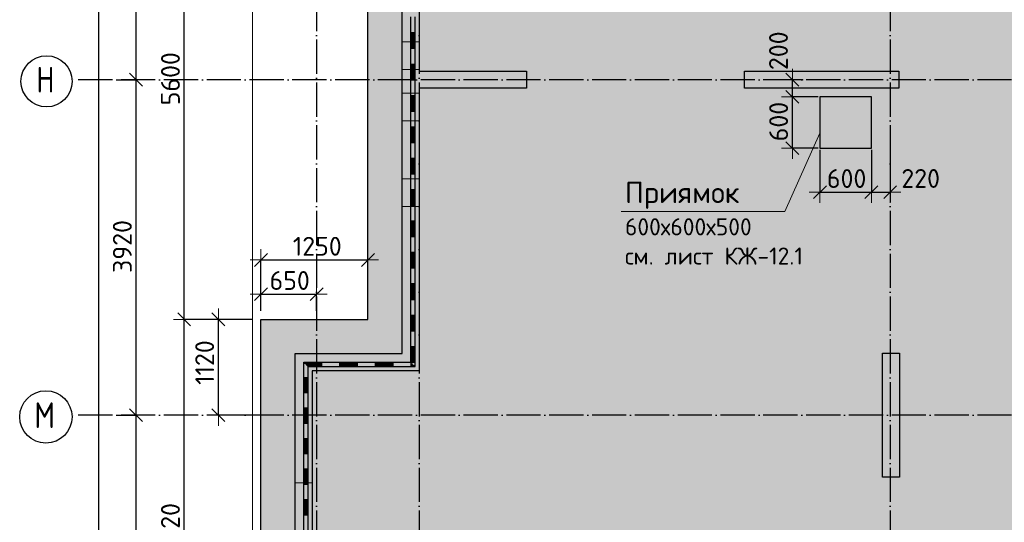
# Model space of a CAD drawing. Header units: millimetres. Extents: x -3483 to 105345, y -283423 to 72284.
# Tile 76 of 165: x -3468 to 8033, y 30449 to 36321. Entities that reach past the tile are written whole.
import ezdxf

# ---------------------------------------------------------------- set-up
doc = ezdxf.new("R2010")
doc.units = ezdxf.units.MM
doc.header["$PDMODE"] = 65
for name, pattern in [('______11', [500, 400, -50, 0, -50]), ('______2', [270, 200, -70]), ('______5', [1100, 800, -100, 100, -100])]:
    doc.linetypes.add(name, pattern=pattern)
for name, color, linetype, lineweight in [('Standard', 7, 'Continuous', 25), ('Колонна (1)', 7, 'Continuous', 35), ('Колонна (2)', 7, 'Continuous', 35), ('Размерная линия_ общее', 7, 'Continuous', 13), ('Стена_ общее', 7, 'Continuous', 35), ('Фундамент (1)', 7, 'Continuous', 35), ('Фундамент_ общее', 7, 'Continuous', 35)]:
    doc.layers.add(name, color=color, linetype=linetype, lineweight=lineweight)
doc.layers.add('Осевая линия_ общее', color=7, linetype='______5', lineweight=13, true_color=0xa0a0a0)
doc.styles.add('ARIAL', font='ARIAL.TTF')
doc.styles.add('ISOCPEUR', font='ISOCPEUR')
doc.dimstyles.new('DIMSTYLE_4', dxfattribs={"dimtxt": 220, "dimasz": 250, "dimexe": 0, "dimexo": 0, "dimgap": 110, "dimtad": 2, "dimdec": 0, "dimrnd": 5, "dimzin": 12, "dimdsep": 46, "dimtxsty": 'ISOCPEUR', "dimblk1": 'ALL_ML_STRICH', "dimblk2": 'ALL_ML_STRICH', "dimsah": 1, "dimcen": 0, "dimclrd": 7, "dimclre": 256, "dimclrt": 7, "dimadec": 0, "dimazin": 0, "dimtfac": 1, "dimtdec": 0, "dimtix": 1, "dimtmove": 2, "dimatfit": 3, "dimfxl": 0, "dimtzin": 0, "dimlwd": 0, "dimlwe": -3, "dimarcsym": 0})
doc.dimstyles.new('DIMSTYLE_5', dxfattribs={"dimtxt": 220, "dimasz": 250, "dimexe": 0, "dimexo": 0, "dimgap": 110, "dimtad": 2, "dimdec": 0, "dimrnd": 5, "dimzin": 12, "dimdsep": 46, "dimtxsty": 'ISOCPEUR', "dimblk1": 'ALL_ML_STRICH', "dimblk2": 'ALL_ML_STRICH', "dimsah": 1, "dimcen": 0, "dimclrd": 7, "dimclre": 256, "dimclrt": 7, "dimadec": 0, "dimazin": 0, "dimtfac": 1, "dimtdec": 0, "dimtix": 1, "dimtmove": 2, "dimatfit": 3, "dimfxl": 0, "dimtvp": 1.2, "dimtzin": 0, "dimlwd": 0, "dimlwe": -3, "dimarcsym": 0})

# ---------------------------------------------------------------- blocks, each defined once
blk = doc.blocks.new('ALL_ML_STRICH')
at = {"color": 0, "linetype": 'ByBlock', "lineweight": -2}
for p, q in [((0, -0.5), (0, 0.5)), ((-1, 0), (0.5, 0)), ((-0.3, -0.3), (0.3, 0.3))]:
    blk.add_line(p, q, dxfattribs=at)
blk = doc.blocks.new('*D22')
at = {"layer": 'DEFPOINTS', "color": 7, "linetype": 'Continuous', "lineweight": 13, "transparency": 33554687}
for p in [(-650, 32820), (-1147, 31700), (-650, 31700)]:
    blk.add_point(p, dxfattribs=at)
at = {"layer": 'Размерная линия_ общее', "color": 253, "linetype": 'Continuous', "lineweight": -2, "true_color": 0xa0a0a0, "transparency": 33554687}
for p, q in [((-750, 32820), (-1147, 32820)), ((-750, 31700), (-1147, 31700))]:
    blk.add_line(p, q, dxfattribs=at)
at = {"layer": 'Размерная линия_ общее', "color": 7, "linetype": 'Continuous', "lineweight": -2, "transparency": 33554687}
blk.add_line((-1147, 31700), (-1147, 32820), dxfattribs=at)
at = {"layer": 'Размерная линия_ общее', "color": 7, "linetype": 'Continuous', "lineweight": 13, "transparency": 33554687, "xscale": 250, "yscale": 250, "zscale": 250}
for p, rotation in [((-1147, 32820), 90), ((-1147, 31700), 270)]:
    blk.add_blockref('ALL_ML_STRICH', p, dxfattribs=dict(at, rotation=rotation))
at = {"layer": 'Размерная линия_ общее', "color": 7, "linetype": 'Continuous', "lineweight": 13, "transparency": 33554687, "insert": (-1307, 32315), "char_height": 220, "width": 880, "attachment_point": 5, "rotation": 90, "style": 'ISOCPEUR'}
blk.add_mtext('\\A1;{1120}', dxfattribs=at)
blk = doc.blocks.new('*D29')
at = {"layer": 'DEFPOINTS', "color": 7, "linetype": 'Continuous', "lineweight": 13, "transparency": 33554687}
for p in [(-650, 32820), (-1547, 27900), (-650, 27900)]:
    blk.add_point(p, dxfattribs=at)
at = {"layer": 'Размерная линия_ общее', "color": 253, "linetype": 'Continuous', "lineweight": -2, "true_color": 0xa0a0a0, "transparency": 33554687}
for p, q in [((-750, 32820), (-1547, 32820)), ((-750, 27900), (-1547, 27900))]:
    blk.add_line(p, q, dxfattribs=at)
at = {"layer": 'Размерная линия_ общее', "color": 7, "linetype": 'Continuous', "lineweight": -2, "transparency": 33554687}
blk.add_line((-1547, 27900), (-1547, 32820), dxfattribs=at)
at = {"layer": 'Размерная линия_ общее', "color": 7, "linetype": 'Continuous', "lineweight": 13, "transparency": 33554687, "xscale": 250, "yscale": 250, "zscale": 250}
for p, rotation in [((-1547, 32820), 90), ((-1547, 27900), 270)]:
    blk.add_blockref('ALL_ML_STRICH', p, dxfattribs=dict(at, rotation=rotation))
at = {"layer": 'Размерная линия_ общее', "color": 7, "linetype": 'Continuous', "lineweight": 13, "transparency": 33554687, "insert": (-1707, 30360), "char_height": 220, "width": 880, "attachment_point": 5, "rotation": 90, "style": 'ISOCPEUR'}
blk.add_mtext('\\A1;{4920}', dxfattribs=at)
blk = doc.blocks.new('*D30')
at = {"layer": 'DEFPOINTS', "color": 7, "linetype": 'Continuous', "lineweight": 13, "transparency": 33554687}
for p in [(-650, 38420), (-1547, 32820), (-650, 32820)]:
    blk.add_point(p, dxfattribs=at)
at = {"layer": 'Размерная линия_ общее', "color": 253, "linetype": 'Continuous', "lineweight": -2, "true_color": 0xa0a0a0, "transparency": 33554687}
for p, q in [((-750, 38420), (-1547, 38420)), ((-750, 32820), (-1547, 32820))]:
    blk.add_line(p, q, dxfattribs=at)
at = {"layer": 'Размерная линия_ общее', "color": 7, "linetype": 'Continuous', "lineweight": -2, "transparency": 33554687}
blk.add_line((-1547, 32820), (-1547, 38420), dxfattribs=at)
at = {"layer": 'Размерная линия_ общее', "color": 7, "linetype": 'Continuous', "lineweight": 13, "transparency": 33554687, "xscale": 250, "yscale": 250, "zscale": 250}
for p, rotation in [((-1547, 38420), 90), ((-1547, 32820), 270)]:
    blk.add_blockref('ALL_ML_STRICH', p, dxfattribs=dict(at, rotation=rotation))
at = {"layer": 'Размерная линия_ общее', "color": 7, "linetype": 'Continuous', "lineweight": 13, "transparency": 33554687, "insert": (-1707, 35631), "char_height": 220, "width": 880, "attachment_point": 5, "rotation": 90, "style": 'ISOCPEUR'}
blk.add_mtext('\\A1;{5600}', dxfattribs=at)
blk = doc.blocks.new('*D37')
at = {"layer": 'DEFPOINTS', "color": 7, "linetype": 'Continuous', "lineweight": 13, "transparency": 33554687}
for p in [(-650, 33514), (-650, 32820), (600, 32820)]:
    blk.add_point(p, dxfattribs=at)
at = {"layer": 'Размерная линия_ общее', "color": 253, "linetype": 'Continuous', "lineweight": -2, "true_color": 0xa0a0a0, "transparency": 33554687}
for p, q in [((-650, 32920), (-650, 33514)), ((600, 32920), (600, 33514))]:
    blk.add_line(p, q, dxfattribs=at)
at = {"layer": 'Размерная линия_ общее', "color": 7, "linetype": 'Continuous', "lineweight": -2, "transparency": 33554687}
blk.add_line((-650, 33514), (600, 33514), dxfattribs=at)
at = {"layer": 'Размерная линия_ общее', "color": 7, "linetype": 'Continuous', "lineweight": 13, "transparency": 33554687, "xscale": 250, "yscale": 250, "zscale": 250, "rotation": 180}
blk.add_blockref('ALL_ML_STRICH', (-650, 33514), dxfattribs=at)
at = {"layer": 'Размерная линия_ общее', "color": 7, "linetype": 'Continuous', "lineweight": 13, "transparency": 33554687, "xscale": 250, "yscale": 250, "zscale": 250}
blk.add_blockref('ALL_ML_STRICH', (600, 33514), dxfattribs=at)
at = {"layer": 'Размерная линия_ общее', "color": 7, "linetype": 'Continuous', "lineweight": 13, "transparency": 33554687, "insert": (8, 33674), "char_height": 220, "width": 880, "attachment_point": 5, "style": 'ISOCPEUR'}
blk.add_mtext('\\A1;{1250}', dxfattribs=at)
blk = doc.blocks.new('*D38')
at = {"layer": 'DEFPOINTS', "color": 7, "linetype": 'Continuous', "lineweight": 13, "transparency": 33554687}
for p in [(-650, 33114), (-650, 32820), (0, 32820)]:
    blk.add_point(p, dxfattribs=at)
at = {"layer": 'Размерная линия_ общее', "color": 253, "linetype": 'Continuous', "lineweight": -2, "true_color": 0xa0a0a0, "transparency": 33554687}
for p, q in [((-650, 32920), (-650, 33114)), ((0, 32920), (0, 33114))]:
    blk.add_line(p, q, dxfattribs=at)
at = {"layer": 'Размерная линия_ общее', "color": 7, "linetype": 'Continuous', "lineweight": -2, "transparency": 33554687}
blk.add_line((-650, 33114), (0, 33114), dxfattribs=at)
at = {"layer": 'Размерная линия_ общее', "color": 7, "linetype": 'Continuous', "lineweight": 13, "transparency": 33554687, "xscale": 250, "yscale": 250, "zscale": 250, "rotation": 180}
blk.add_blockref('ALL_ML_STRICH', (-650, 33114), dxfattribs=at)
at = {"layer": 'Размерная линия_ общее', "color": 7, "linetype": 'Continuous', "lineweight": 13, "transparency": 33554687, "xscale": 250, "yscale": 250, "zscale": 250}
blk.add_blockref('ALL_ML_STRICH', (0, 33114), dxfattribs=at)
at = {"layer": 'Размерная линия_ общее', "color": 7, "linetype": 'Continuous', "lineweight": 13, "transparency": 33554687, "insert": (-314, 33274), "char_height": 220, "width": 660, "attachment_point": 5, "style": 'ISOCPEUR'}
blk.add_mtext('\\A1;{650}', dxfattribs=at)
blk = doc.blocks.new('*D686')
at = {"layer": 'DEFPOINTS', "color": 7, "linetype": 'Continuous', "lineweight": 13, "transparency": 33554687}
for p in [(-2418, 46490), (-2783, 0), (-2544, 0)]:
    blk.add_point(p, dxfattribs=at)
at = {"layer": 'Размерная линия_ общее', "color": 253, "linetype": 'Continuous', "lineweight": -2, "true_color": 0xa0a0a0, "transparency": 33554687}
for p, q in [((-2438, 46490), (-2544, 46490)), ((-2763, 0), (-2544, 0))]:
    blk.add_line(p, q, dxfattribs=at)
at = {"layer": 'Размерная линия_ общее', "color": 7, "linetype": 'Continuous', "lineweight": -2, "transparency": 33554687}
blk.add_line((-2544, 0), (-2544, 46490), dxfattribs=at)
at = {"layer": 'Размерная линия_ общее', "color": 7, "linetype": 'Continuous', "lineweight": 13, "transparency": 33554687, "xscale": 250, "yscale": 250, "zscale": 250}
for p, rotation in [((-2544, 46490), 90), ((-2544, 0), 270)]:
    blk.add_blockref('ALL_ML_STRICH', p, dxfattribs=dict(at, rotation=rotation))
at = {"layer": 'Размерная линия_ общее', "color": 7, "linetype": 'Continuous', "lineweight": 13, "transparency": 33554687, "insert": (-2704, 23234), "char_height": 220, "width": 1100, "attachment_point": 5, "rotation": 90, "style": 'ISOCPEUR'}
blk.add_mtext('\\A1;{46490}', dxfattribs=at)
blk = doc.blocks.new('*D696')
at = {"layer": 'DEFPOINTS', "color": 7, "linetype": 'Continuous', "lineweight": 13, "transparency": 33554687}
for p in [(-2424, 31700), (-2424, 28400), (-2109, 28400)]:
    blk.add_point(p, dxfattribs=at)
at = {"layer": 'Размерная линия_ общее', "color": 253, "linetype": 'Continuous', "lineweight": -2, "true_color": 0xa0a0a0, "transparency": 33554687}
for p, q in [((-2324, 31700), (-2109, 31700)), ((-2324, 28400), (-2109, 28400))]:
    blk.add_line(p, q, dxfattribs=at)
at = {"layer": 'Размерная линия_ общее', "color": 7, "linetype": 'Continuous', "lineweight": -2, "transparency": 33554687}
blk.add_line((-2109, 28400), (-2109, 31700), dxfattribs=at)
at = {"layer": 'Размерная линия_ общее', "color": 7, "linetype": 'Continuous', "lineweight": 13, "transparency": 33554687, "xscale": 250, "yscale": 250, "zscale": 250}
for p, rotation in [((-2109, 31700), 90), ((-2109, 28400), 270)]:
    blk.add_blockref('ALL_ML_STRICH', p, dxfattribs=dict(at, rotation=rotation))
at = {"layer": 'Размерная линия_ общее', "color": 7, "linetype": 'Continuous', "lineweight": 13, "transparency": 33554687, "insert": (-2269, 30061), "char_height": 220, "width": 880, "attachment_point": 5, "rotation": 90, "style": 'ISOCPEUR'}
blk.add_mtext('\\A1;{3300}', dxfattribs=at)
blk = doc.blocks.new('*D697')
at = {"layer": 'DEFPOINTS', "color": 7, "linetype": 'Continuous', "lineweight": 13, "transparency": 33554687}
for p in [(-2424, 35620), (-2424, 31700), (-2109, 31700)]:
    blk.add_point(p, dxfattribs=at)
at = {"layer": 'Размерная линия_ общее', "color": 253, "linetype": 'Continuous', "lineweight": -2, "true_color": 0xa0a0a0, "transparency": 33554687}
for p, q in [((-2324, 35620), (-2109, 35620)), ((-2324, 31700), (-2109, 31700))]:
    blk.add_line(p, q, dxfattribs=at)
at = {"layer": 'Размерная линия_ общее', "color": 7, "linetype": 'Continuous', "lineweight": -2, "transparency": 33554687}
blk.add_line((-2109, 31700), (-2109, 35620), dxfattribs=at)
at = {"layer": 'Размерная линия_ общее', "color": 7, "linetype": 'Continuous', "lineweight": 13, "transparency": 33554687, "xscale": 250, "yscale": 250, "zscale": 250}
for p, rotation in [((-2109, 35620), 90), ((-2109, 31700), 270)]:
    blk.add_blockref('ALL_ML_STRICH', p, dxfattribs=dict(at, rotation=rotation))
at = {"layer": 'Размерная линия_ общее', "color": 7, "linetype": 'Continuous', "lineweight": 13, "transparency": 33554687, "insert": (-2269, 33671), "char_height": 220, "width": 880, "attachment_point": 5, "rotation": 90, "style": 'ISOCPEUR'}
blk.add_mtext('\\A1;{3920}', dxfattribs=at)
blk = doc.blocks.new('*D698')
at = {"layer": 'DEFPOINTS', "color": 7, "linetype": 'Continuous', "lineweight": 13, "transparency": 33554687}
for p in [(-2424, 39540), (-2424, 35620), (-2109, 35620)]:
    blk.add_point(p, dxfattribs=at)
at = {"layer": 'Размерная линия_ общее', "color": 253, "linetype": 'Continuous', "lineweight": -2, "true_color": 0xa0a0a0, "transparency": 33554687}
for p, q in [((-2324, 39540), (-2109, 39540)), ((-2324, 35620), (-2109, 35620))]:
    blk.add_line(p, q, dxfattribs=at)
at = {"layer": 'Размерная линия_ общее', "color": 7, "linetype": 'Continuous', "lineweight": -2, "transparency": 33554687}
blk.add_line((-2109, 35620), (-2109, 39540), dxfattribs=at)
at = {"layer": 'Размерная линия_ общее', "color": 7, "linetype": 'Continuous', "lineweight": 13, "transparency": 33554687, "xscale": 250, "yscale": 250, "zscale": 250}
for p, rotation in [((-2109, 39540), 90), ((-2109, 35620), 270)]:
    blk.add_blockref('ALL_ML_STRICH', p, dxfattribs=dict(at, rotation=rotation))
at = {"layer": 'Размерная линия_ общее', "color": 7, "linetype": 'Continuous', "lineweight": 13, "transparency": 33554687, "insert": (-2269, 37591), "char_height": 220, "width": 880, "attachment_point": 5, "rotation": 90, "style": 'ISOCPEUR'}
blk.add_mtext('\\A1;{3920}', dxfattribs=at)
blk = doc.blocks.new('*D737')
at = {"layer": 'DEFPOINTS', "color": 7, "linetype": 'Continuous', "lineweight": 13, "transparency": 33554687}
for p in [(5880, 35420), (5557, 34820), (5880, 34820)]:
    blk.add_point(p, dxfattribs=at)
at = {"layer": 'Размерная линия_ общее', "color": 253, "linetype": 'Continuous', "lineweight": -2, "true_color": 0xa0a0a0, "transparency": 33554687}
for p, q in [((5860, 35420), (5557, 35420)), ((5860, 34820), (5557, 34820))]:
    blk.add_line(p, q, dxfattribs=at)
at = {"layer": 'Размерная линия_ общее', "color": 7, "linetype": 'Continuous', "lineweight": -2, "transparency": 33554687}
blk.add_line((5557, 34820), (5557, 35420), dxfattribs=at)
at = {"layer": 'Размерная линия_ общее', "color": 7, "linetype": 'Continuous', "lineweight": 13, "transparency": 33554687, "xscale": 250, "yscale": 250, "zscale": 250}
for p, rotation in [((5557, 35420), 90), ((5557, 34820), 270)]:
    blk.add_blockref('ALL_ML_STRICH', p, dxfattribs=dict(at, rotation=rotation))
at = {"layer": 'Размерная линия_ общее', "color": 7, "linetype": 'Continuous', "lineweight": 13, "transparency": 33554687, "insert": (5397, 35131), "char_height": 220, "width": 660, "attachment_point": 5, "rotation": 90, "style": 'ISOCPEUR'}
blk.add_mtext('\\A1;{600}', dxfattribs=at)
blk = doc.blocks.new('*D738')
at = {"layer": 'DEFPOINTS', "color": 7, "linetype": 'Continuous', "lineweight": 13, "transparency": 33554687}
for p in [(5698, 35620), (5557, 35420), (5880, 35420)]:
    blk.add_point(p, dxfattribs=at)
at = {"layer": 'Размерная линия_ общее', "color": 253, "linetype": 'Continuous', "lineweight": -2, "true_color": 0xa0a0a0, "transparency": 33554687}
for p, q in [((5678, 35620), (5557, 35620)), ((5860, 35420), (5557, 35420))]:
    blk.add_line(p, q, dxfattribs=at)
at = {"layer": 'Размерная линия_ общее', "color": 7, "linetype": 'Continuous', "lineweight": -2, "transparency": 33554687}
blk.add_line((5557, 35420), (5557, 35620), dxfattribs=at)
at = {"layer": 'Размерная линия_ общее', "color": 7, "linetype": 'Continuous', "lineweight": 13, "transparency": 33554687, "xscale": 250, "yscale": 250, "zscale": 250}
for p, rotation in [((5557, 35620), 90), ((5557, 35420), 270)]:
    blk.add_blockref('ALL_ML_STRICH', p, dxfattribs=dict(at, rotation=rotation))
at = {"layer": 'Размерная линия_ общее', "color": 7, "linetype": 'Continuous', "lineweight": 13, "transparency": 33554687, "insert": (5395, 35958), "char_height": 220, "width": 660, "attachment_point": 5, "rotation": 90, "style": 'ISOCPEUR'}
blk.add_mtext('\\A1;{200}', dxfattribs=at)
blk = doc.blocks.new('*D739')
at = {"layer": 'DEFPOINTS', "color": 7, "linetype": 'Continuous', "lineweight": 13, "transparency": 33554687}
for p in [(5880, 34820), (6480, 34820), (5880, 34305)]:
    blk.add_point(p, dxfattribs=at)
at = {"layer": 'Размерная линия_ общее', "color": 253, "linetype": 'Continuous', "lineweight": -2, "true_color": 0xa0a0a0, "transparency": 33554687}
for p, q in [((5880, 34800), (5880, 34305)), ((6480, 34800), (6480, 34305))]:
    blk.add_line(p, q, dxfattribs=at)
at = {"layer": 'Размерная линия_ общее', "color": 7, "linetype": 'Continuous', "lineweight": -2, "transparency": 33554687}
blk.add_line((5880, 34305), (6480, 34305), dxfattribs=at)
at = {"layer": 'Размерная линия_ общее', "color": 7, "linetype": 'Continuous', "lineweight": 13, "transparency": 33554687, "xscale": 250, "yscale": 250, "zscale": 250, "rotation": 180}
blk.add_blockref('ALL_ML_STRICH', (5880, 34305), dxfattribs=at)
at = {"layer": 'Размерная линия_ общее', "color": 7, "linetype": 'Continuous', "lineweight": 13, "transparency": 33554687, "xscale": 250, "yscale": 250, "zscale": 250}
blk.add_blockref('ALL_ML_STRICH', (6480, 34305), dxfattribs=at)
at = {"layer": 'Размерная линия_ общее', "color": 7, "linetype": 'Continuous', "lineweight": 13, "transparency": 33554687, "insert": (6191, 34465), "char_height": 220, "width": 660, "attachment_point": 5, "style": 'ISOCPEUR'}
blk.add_mtext('\\A1;{600}', dxfattribs=at)
blk = doc.blocks.new('*D740')
at = {"layer": 'DEFPOINTS', "color": 7, "linetype": 'Continuous', "lineweight": 13, "transparency": 33554687}
for p in [(6480, 34820), (6700, 34748), (6480, 34305)]:
    blk.add_point(p, dxfattribs=at)
at = {"layer": 'Размерная линия_ общее', "color": 253, "linetype": 'Continuous', "lineweight": -2, "true_color": 0xa0a0a0, "transparency": 33554687}
for p, q in [((6480, 34800), (6480, 34305)), ((6700, 34728), (6700, 34305))]:
    blk.add_line(p, q, dxfattribs=at)
at = {"layer": 'Размерная линия_ общее', "color": 7, "linetype": 'Continuous', "lineweight": -2, "transparency": 33554687}
blk.add_line((6480, 34305), (6700, 34305), dxfattribs=at)
at = {"layer": 'Размерная линия_ общее', "color": 7, "linetype": 'Continuous', "lineweight": 13, "transparency": 33554687, "xscale": 250, "yscale": 250, "zscale": 250, "rotation": 180}
blk.add_blockref('ALL_ML_STRICH', (6480, 34305), dxfattribs=at)
at = {"layer": 'Размерная линия_ общее', "color": 7, "linetype": 'Continuous', "lineweight": 13, "transparency": 33554687, "xscale": 250, "yscale": 250, "zscale": 250}
blk.add_blockref('ALL_ML_STRICH', (6700, 34305), dxfattribs=at)
at = {"layer": 'Размерная линия_ общее', "color": 7, "linetype": 'Continuous', "lineweight": 13, "transparency": 33554687, "insert": (7056, 34466), "char_height": 220, "width": 660, "attachment_point": 5, "style": 'ISOCPEUR'}
blk.add_mtext('\\A1;{220}', dxfattribs=at)
blk = doc.blocks.new('ЭЛЕМЕНТ_УЗОРА_5')
at = {"layer": 'Standard', "color": 7, "linetype": 'Continuous', "lineweight": 25, "transparency": 33554687}
for p, q in [((1100, 35987), (1100, 36353)), ((1150, 35987), (1150, 36353)), ((1100, 36170), (1150, 36170)), ((1110, 35987), (1110, 36170)), ((1120, 35987), (1120, 36170)), ((1130, 35987), (1130, 36170)), ((1140, 35987), (1140, 36170)), ((1100, 35620), (1100, 35987)), ((1100, 35987), (1150, 35987)), ((1100, 35987), (1150, 35987)), ((1150, 35620), (1150, 35987)), ((1100, 35803), (1150, 35803)), ((1110, 35620), (1110, 35803)), ((1120, 35620), (1120, 35803)), ((1130, 35620), (1130, 35803)), ((1140, 35620), (1140, 35803)), ((1100, 35253), (1100, 35620)), ((1100, 35620), (1150, 35620)), ((1100, 35620), (1150, 35620)), ((1150, 35253), (1150, 35620)), ((1100, 35437), (1150, 35437)), ((1110, 35253), (1110, 35437)), ((1120, 35253), (1120, 35437)), ((1130, 35253), (1130, 35437)), ((1140, 35253), (1140, 35437)), ((1100, 34887), (1100, 35253)), ((1100, 35253), (1150, 35253)), ((1100, 35253), (1150, 35253)), ((1150, 34887), (1150, 35253)), ((1100, 35070), (1150, 35070)), ((1110, 34887), (1110, 35070)), ((1120, 34887), (1120, 35070)), ((1130, 34887), (1130, 35070)), ((1140, 34887), (1140, 35070)), ((1100, 34520), (1100, 34887)), ((1100, 34887), (1150, 34887)), ((1100, 34887), (1150, 34887)), ((1150, 34520), (1150, 34887)), ((1100, 34703), (1150, 34703)), ((1110, 34520), (1110, 34703)), ((1120, 34520), (1120, 34703)), ((1130, 34520), (1130, 34703)), ((1140, 34520), (1140, 34703)), ((1100, 34153), (1100, 34520)), ((1100, 34520), (1150, 34520)), ((1100, 34520), (1150, 34520)), ((1150, 34153), (1150, 34520)), ((1100, 34337), (1150, 34337)), ((1110, 34153), (1110, 34337)), ((1120, 34153), (1120, 34337)), ((1130, 34153), (1130, 34337)), ((1140, 34153), (1140, 34337)), ((1100, 33787), (1100, 34153)), ((1100, 34153), (1150, 34153)), ((1100, 34153), (1150, 34153)), ((1150, 33787), (1150, 34153)), ((1100, 33970), (1150, 33970)), ((1110, 33787), (1110, 33970)), ((1120, 33787), (1120, 33970)), ((1130, 33787), (1130, 33970)), ((1140, 33787), (1140, 33970)), ((1100, 33420), (1100, 33787)), ((1100, 33787), (1150, 33787)), ((1100, 33787), (1150, 33787)), ((1150, 33420), (1150, 33787)), ((1100, 33603), (1150, 33603)), ((1110, 33420), (1110, 33603)), ((1120, 33420), (1120, 33603)), ((1130, 33420), (1130, 33603)), ((1140, 33420), (1140, 33603)), ((1100, 33053), (1100, 33420)), ((1100, 33420), (1150, 33420)), ((1100, 33420), (1150, 33420)), ((1150, 33053), (1150, 33420)), ((1100, 33237), (1150, 33237)), ((1110, 33053), (1110, 33237)), ((1120, 33053), (1120, 33237)), ((1130, 33053), (1130, 33237)), ((1140, 33053), (1140, 33237)), ((1100, 32687), (1100, 33053)), ((1100, 33053), (1150, 33053)), ((1100, 33053), (1150, 33053)), ((1150, 32687), (1150, 33053)), ((1100, 32870), (1150, 32870)), ((1110, 32687), (1110, 32870)), ((1120, 32687), (1120, 32870)), ((1130, 32687), (1130, 32870)), ((1140, 32687), (1140, 32870)), ((1100, 32320), (1100, 32687)), ((1100, 32687), (1150, 32687)), ((1100, 32687), (1150, 32687)), ((1150, 32320), (1150, 32687)), ((1100, 32503), (1150, 32503)), ((1110, 32320), (1110, 32503)), ((1120, 32320), (1120, 32503)), ((1130, 32320), (1130, 32503)), ((1140, 32320), (1140, 32503)), ((-150, 32320), (-150, 32320)), ((-150, 32320), (267, 32320)), ((-150, 32320), (-150, 32320)), ((-150, 32320), (-150, 32320)), ((58, 32320), (58, 32270)), ((267, 32320), (683, 32320)), ((267, 32320), (267, 32270)), ((267, 32320), (267, 32270)), ((475, 32320), (475, 32270)), ((683, 32320), (1100, 32320)), ((683, 32320), (683, 32270)), ((683, 32320), (683, 32270)), ((892, 32320), (892, 32270)), ((1100, 32320), (1100, 32320)), ((1100, 32320), (1100, 32270)), ((1100, 32320), (1100, 32270)), ((1100, 32320), (1100, 32320)), ((1100, 32320), (1150, 32320)), ((1100, 32320), (1150, 32320)), ((1150, 32270), (1150, 32320)), ((-140, 32310), (58, 32310)), ((-130, 32300), (58, 32300)), ((-120, 32290), (58, 32290)), ((-110, 32280), (58, 32280)), ((-100, 31964), (-100, 32270)), ((-100, 32270), (267, 32270)), ((267, 32310), (475, 32310)), ((267, 32300), (475, 32300)), ((267, 32290), (475, 32290)), ((267, 32280), (475, 32280)), ((267, 32270), (683, 32270)), ((683, 32310), (892, 32310)), ((683, 32300), (892, 32300)), ((683, 32290), (892, 32290)), ((683, 32280), (892, 32280)), ((683, 32270), (1100, 32270)), ((1100, 32310), (1110, 32310)), ((1100, 32300), (1120, 32300)), ((1100, 32290), (1130, 32290)), ((1100, 32280), (1140, 32280)), ((1100, 32270), (1150, 32270)), ((-150, 32142), (-100, 32142)), ((-140, 31964), (-140, 32142)), ((-130, 31964), (-130, 32142)), ((-120, 31964), (-120, 32142)), ((-110, 31964), (-110, 32142)), ((-150, 31607), (-150, 31964)), ((-150, 31964), (-100, 31964)), ((-150, 31964), (-100, 31964)), ((-100, 31607), (-100, 31964)), ((-150, 31785), (-100, 31785)), ((-140, 31607), (-140, 31785)), ((-130, 31607), (-130, 31785)), ((-120, 31607), (-120, 31785)), ((-110, 31607), (-110, 31785)), ((-150, 31251), (-150, 31607)), ((-150, 31607), (-100, 31607)), ((-150, 31607), (-100, 31607)), ((-100, 31251), (-100, 31607)), ((-150, 31429), (-100, 31429)), ((-140, 31251), (-140, 31429)), ((-130, 31251), (-130, 31429)), ((-120, 31251), (-120, 31429)), ((-110, 31251), (-110, 31429)), ((-150, 30895), (-150, 31251)), ((-150, 31251), (-100, 31251)), ((-150, 31251), (-100, 31251)), ((-100, 30895), (-100, 31251)), ((-150, 31073), (-100, 31073)), ((-140, 30895), (-140, 31073)), ((-130, 30895), (-130, 31073)), ((-120, 30895), (-120, 31073)), ((-110, 30895), (-110, 31073)), ((-150, 30538), (-150, 30895)), ((-150, 30895), (-100, 30895)), ((-150, 30895), (-100, 30895)), ((-100, 30538), (-100, 30895)), ((-150, 30716), (-100, 30716)), ((-140, 30538), (-140, 30716)), ((-130, 30538), (-130, 30716)), ((-120, 30538), (-120, 30716)), ((-110, 30538), (-110, 30716)), ((-150, 30182), (-150, 30538)), ((-150, 30538), (-100, 30538)), ((-150, 30538), (-100, 30538)), ((-100, 30182), (-100, 30538))]:
    blk.add_line(p, q, dxfattribs=at)
blk.add_lwpolyline([(-150, 31964), (-150, 32320), (-150, 32320)], dxfattribs=at)

msp = doc.modelspace()

# ---------------------------------------------------------------- hatches: boundary and pattern name
at = {"layer": 'Фундамент (1)', "linetype": 'Continuous', "lineweight": 13, "true_color": 0xc7c7c7, "transparency": 33554687}
h = msp.add_hatch(color=9, dxfattribs=at)
h.paths.add_polyline_path([(14500, 40050), (14500, 46590), (600, 46590), (600, 43340), (-650, 43340), (-650, 38420), (600, 38420), (600, 32820), (-650, 32820), (-650, 27900), (600, 27900), (600, 22300), (-650, 22300), (-650, 18000), (600, 18000), (600, 12640), (-650, 12640), (-650, 10119.9), (2567.4, 6902.4), (3451.3, 7786.3), (7715.2, 3522.4), (6831.3, 2638.6), (10119.9, -650), (12590, -650), (12590, 600), (17950, 600), (17950, -650), (22250, -650), (22250, 600), (25150, 600), (25150, 14500), (22052, 14500), (21015.9, 15536.2), (22316.9, 16837.3), (16695.4, 22458.8), (15394.4, 21157.7), (14500, 22052), (14500, 31190), (16340, 31190), (16340, 40050)])
h.paths.add_polyline_path([(16320.7, 19807.1), (16744.9, 20231.4), (17169.2, 19807.1), (16744.9, 19382.8)], flags=16)
h.paths.add_polyline_path([(6480, 35420), (6480, 34820), (5880, 34820), (5880, 35420)], flags=16)
h.paths.add_polyline_path([(6100, 14400), (6100, 15000), (6700, 15000), (6700, 14400)], flags=16)
at = {"layer": 'Фундамент (1)', "linetype": 'Continuous', "lineweight": 13, "true_color": 0xa0a0a0, "transparency": 33554687}
msp.add_hatch(color=253, dxfattribs=at).paths.add_polyline_path([(5880, 35420), (5880, 34820), (6480, 34820), (6480, 35420)])

# ---------------------------------------------------------------- linework, layer by layer
at = {"layer": 'Standard', "color": 7, "linetype": 'Continuous', "lineweight": 13, "transparency": 33554687}
for points in [[(-750, -750), (25250, -750), (25250, 46690), (-750, 46690), (-750, -750)], [(5880, 34994.4), (5469.2, 34078.5), (3559.2, 34078.5)]]:
    msp.add_lwpolyline(points, dxfattribs=at)
at = {"layer": 'Колонна (1)', "color": 7, "lineweight": 25, "transparency": 33554687}
for p, q in [((5000, 35520), (5000, 35720)), ((5000, 35720), (6800, 35720)), ((6800, 35720), (6800, 35520)), ((6800, 35520), (5000, 35520))]:
    msp.add_line(p, q, dxfattribs=at)
at = {"layer": 'Колонна (1)', "color": 7, "linetype": 'Continuous', "lineweight": 25, "transparency": 33554687}
for p, q in [((5000, 35520), (5000, 35720)), ((5000, 35720), (6800, 35720)), ((6800, 35720), (6800, 35520)), ((6800, 35520), (5000, 35520))]:
    msp.add_line(p, q, dxfattribs=at)
at = {"layer": 'Колонна (2)', "color": 7, "lineweight": 25, "transparency": 33554687}
for p, q in [((6610, 30975), (6610, 32425)), ((6610, 32425), (6810, 32425)), ((6810, 32425), (6810, 30975)), ((6810, 30975), (6610, 30975))]:
    msp.add_line(p, q, dxfattribs=at)
at = {"layer": 'Колонна (2)', "color": 7, "linetype": 'Continuous', "lineweight": 25, "transparency": 33554687}
for p, q in [((6610, 30975), (6610, 32425)), ((6610, 32425), (6810, 32425)), ((6810, 32425), (6810, 30975)), ((6810, 30975), (6610, 30975))]:
    msp.add_line(p, q, dxfattribs=at)
at = {"layer": 'Осевая линия_ общее', "color": 253, "linetype": '______11', "lineweight": -3, "true_color": 0xa0a0a0, "transparency": 33554687}
for p, q in [((0, 46590), (0, -2827.9)), ((1200, 46590), (1200, -2827.9)), ((6700, 46590), (6700, -2827.9)), ((16620, 35620), (-2857.8, 35620)), ((16620, 31700), (-2857.8, 31700))]:
    msp.add_line(p, q, dxfattribs=at)
at = {"layer": 'Осевая линия_ общее', "color": 7, "linetype": 'Continuous', "lineweight": -3, "transparency": 33554687}
for centre, radius in [((-3154, 35600.5), 298.8), ((-3162, 31680.5), 305.8)]:
    msp.add_circle(centre, radius, dxfattribs=at)
at = {"layer": 'Стена_ общее', "color": 7, "linetype": 'Continuous', "lineweight": 25, "transparency": 33554687}
for p, q in [((1200, 39020), (1200, 35720)), ((1200, 39020), (1200, 35720)), ((1000, 32420), (1000, 38820)), ((1000, 32420), (1000, 38820)), ((1200, 35720), (2450, 35720)), ((1200, 35720), (2450, 35720)), ((2450, 35720), (2450, 35520)), ((2450, 35720), (2450, 35520)), ((1200, 35520), (1200, 32420)), ((2450, 35520), (1200, 35520)), ((1200, 35520), (1200, 32420)), ((2450, 35520), (1200, 35520)), ((-250, 28500), (-250, 32420)), ((-250, 32420), (-50, 32420)), ((-250, 28500), (-250, 32420)), ((-250, 32420), (-50, 32420)), ((-50, 32420), (1000, 32420)), ((-50, 32420), (1000, 32420)), ((1200, 32420), (1200, 32220)), ((1200, 32420), (1200, 32220)), ((1200, 32220), (-50, 32220)), ((-50, 32220), (-50, 28500)), ((1200, 32220), (-50, 32220)), ((-50, 32220), (-50, 28500))]:
    msp.add_line(p, q, dxfattribs=at)
at = {"layer": 'Стена_ общее', "color": 253, "linetype": '______2', "lineweight": 18, "true_color": 0xababab, "transparency": 33554687}
for p, q in [((1200, 36062.5), (1000, 36062.5)), ((1200, 36062.5), (1000, 36062.5)), ((1000, 36061.6), (1000, 35995.5)), ((1000, 36061.6), (1000, 35995.5)), ((1200, 35981.2), (1200, 36058.9)), ((1200, 35981.2), (1200, 36058.9)), ((1000, 35981.2), (1000, 35818.8)), ((1000, 35981.2), (1000, 35818.8)), ((1000, 35804.5), (1000, 35458.9)), ((1000, 35804.5), (1000, 35458.9)), ((1000, 35737.5), (1200, 35737.5)), ((1000, 35737.5), (1200, 35737.5)), ((1200, 35462.5), (1000, 35462.5)), ((1200, 35462.5), (1000, 35462.5)), ((1000, 35431.5), (1000, 35266.2)), ((1000, 35431.5), (1000, 35266.2)), ((1000, 35137.5), (1200, 35137.5)), ((1000, 35137.5), (1200, 35137.5)), ((1200, 34462.5), (1000, 34462.5)), ((1200, 34462.5), (1000, 34462.5)), ((1000, 34137.5), (1200, 34137.5)), ((1000, 34137.5), (1200, 34137.5)), ((-50, 30910), (-250, 30910)), ((-50, 30910), (-250, 30910))]:
    msp.add_line(p, q, dxfattribs=at)
at = {"layer": 'Фундамент_ общее', "color": 7, "lineweight": 25, "transparency": 33554687}
for p, q in [((600, 32820), (600, 38420)), ((5880, 35420), (5880, 34820)), ((6480, 35420), (5880, 35420)), ((6480, 34820), (6480, 35420)), ((5880, 34820), (6480, 34820)), ((-650, 27900), (-650, 32820)), ((-650, 32820), (600, 32820))]:
    msp.add_line(p, q, dxfattribs=at)
at = {"layer": 'Фундамент_ общее', "color": 7, "linetype": 'Continuous', "lineweight": 25, "transparency": 33554687}
for p, q in [((600, 32820), (600, 38420)), ((5880, 35420), (5880, 34820)), ((6480, 35420), (5880, 35420)), ((6480, 34820), (6480, 35420)), ((5880, 34820), (6480, 34820)), ((-650, 27900), (-650, 32820)), ((-650, 32820), (600, 32820))]:
    msp.add_line(p, q, dxfattribs=at)

# ---------------------------------------------------------------- block references
at = {"layer": 'Standard', "color": 7, "linetype": 'Continuous', "lineweight": 25, "transparency": 33554687}
msp.add_blockref('ЭЛЕМЕНТ_УЗОРА_5', (0, 0), dxfattribs=at)

# ---------------------------------------------------------------- texts
at = {"layer": 'Standard', "color": 7, "linetype": 'Continuous', "lineweight": 13, "transparency": 33554687, "insert": (3602, 34428), "char_height": 250, "width": 2562.295, "attachment_point": 1, "line_spacing_factor": 1.024096, "style": 'ARIAL'}
msp.add_mtext('\\A1;{\\fISOCPEUR|i0|b0;\\H250.000000;\\W1.000000;\\C7;Приямок}\\P{\\fISOCPEUR|i0|b0;\\H200.000000;\\W1.000000;\\C7;600х600х500}\\P{\\fISOCPEUR|i0|b0;\\H200.000000;\\W1.000000;\\C7;см. лист КЖ-12.1}\\P', dxfattribs=at)
at = {"layer": 'Осевая линия_ общее', "color": 7, "linetype": 'Continuous', "lineweight": -3, "transparency": 33554687, "char_height": 300, "attachment_point": 7, "style": 'ISOCPEUR'}
for s, insert, width in [('\\W0.80;Н', (-3274, 35470), 359.833), ('\\W0.82;М', (-3297, 31550), 392.646)]:
    msp.add_mtext(s, dxfattribs=dict(at, insert=insert, width=width))

# ---------------------------------------------------------------- dimensions: what is measured, and where the dimension line sits
at = {"layer": 'Размерная линия_ общее', "color": 7, "linetype": 'Continuous', "lineweight": 13, "transparency": 33554687}
for base, p1, p2, dimstyle, picture, middle in [((-2544.2, 46490), (-2763, 0), (-2437.8, 46490), 'DIMSTYLE_4', '*D686', (-2704.2, 23234)), ((-2108.6, 39540), (-2323.8, 35620), (-2323.8, 39540), 'DIMSTYLE_4', '*D698', (-2268.6, 37591)), ((-1547.4, 38420), (-750, 32820), (-750, 38420), 'DIMSTYLE_4', '*D30', (-1707.4, 35631)), ((5556.7, 35620), (5860, 35420), (5677.5, 35620), 'DIMSTYLE_5', '*D738', (5394.6, 35958.2)), ((-2108.6, 35620), (-2323.8, 31700), (-2323.8, 35620), 'DIMSTYLE_4', '*D697', (-2268.6, 33671)), ((5556.7, 35420), (5860, 34820), (5860, 35420), 'DIMSTYLE_5', '*D737', (5396.7, 35131)), ((-1547.4, 32820), (-750, 27900), (-750, 32820), 'DIMSTYLE_4', '*D29', (-1707.4, 30360)), ((-1147.4, 32820), (-750, 31700), (-750, 32820), 'DIMSTYLE_4', '*D22', (-1307.4, 32315)), ((-2108.6, 31700), (-2323.8, 28400), (-2323.8, 31700), 'DIMSTYLE_4', '*D696', (-2268.6, 30061))]:
    dim = msp.add_linear_dim(base=base, p1=p1, p2=p2, angle=90, dimstyle=dimstyle, override={"dimpost": '<>', "dimclrd": 7, "dimclre": 253, "dimclrt": 7, "dimlwd": 0, "dimlwe": 65533}, dxfattribs=at)
    dim.commit()
    dim.dimension.update_dxf_attribs({"geometry": picture, "text_midpoint": middle, "dimtype": 160})
for base, p1, p2, dimstyle, picture, middle in [((6480, 34304.9), (5880, 34800), (6480, 34800), 'DIMSTYLE_5', '*D739', (6191, 34464.9)), ((6700, 34304.9), (6480, 34800), (6700, 34727.8), 'DIMSTYLE_5', '*D740', (7056.4, 34465.7)), ((600, 33514.3), (-650, 32920), (600, 32920), 'DIMSTYLE_4', '*D37', (8, 33674.3)), ((0, 33114.3), (-650, 32920), (0, 32920), 'DIMSTYLE_4', '*D38', (-314, 33274.3))]:
    dim = msp.add_linear_dim(base=base, p1=p1, p2=p2, dimstyle=dimstyle, override={"dimpost": '<>', "dimclrd": 7, "dimclre": 253, "dimclrt": 7, "dimlwd": 0, "dimlwe": 65533}, dxfattribs=at)
    dim.commit()
    dim.dimension.update_dxf_attribs({"geometry": picture, "text_midpoint": middle, "dimtype": 160})

doc.saveas('drawing.dxf')
